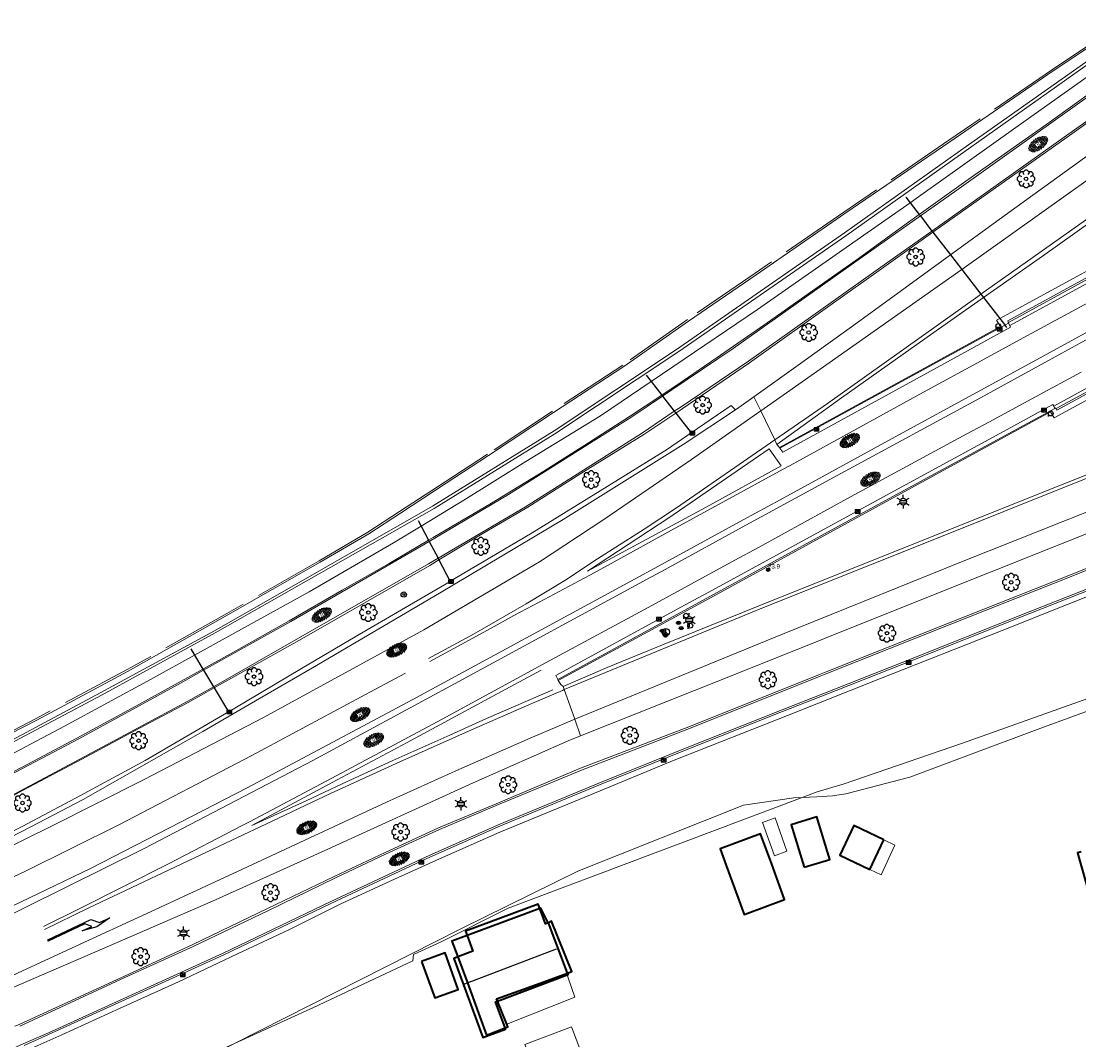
# Model space of a CAD drawing. Header units: metres. Extents: x 181682 to 183922, y 386244 to 387136.
# Tile 20 of 62: x 182448 to 182568, y 386488 to 386604. Entities that reach past the tile are written whole.
import ezdxf
from ezdxf.enums import TextEntityAlignment as Align

# ---------------------------------------------------------------- set-up
doc = ezdxf.new("R2010")
doc.units = ezdxf.units.M
doc.linetypes.add('IE-TERREINAFSCHEIDING', pattern=[10, 8, -2])
for name, color, linetype, lineweight in [('B-WE-GR-BOOM-S', 251, 'Continuous', 25), ('B-WE-GW-TALUD_TEEN-G', 251, 'Continuous', 18), ('B-WE-IE-TERREINAFSCHEIDING-G', 251, 'IE-TERREINAFSCHEIDING', 18), ('B-WE-IE-TERREINAFSCHEIDING_KUNSTMATIG_MUUR-GV', 251, 'IE-TERREINAFSCHEIDING-KUNSTMATIG-DICHT', 18), ('B-WE-KG-KADASTRAAL_NOK-G', 251, 'Continuous', 25), ('B-WE-KL-ET_LS_OV_LICHTMAST-S', 251, 'Continuous', 25), ('B-WE-KW-KUNSTWERK-GV', 251, 'Continuous', 25), ('B-WE-OG-BREUKLIJN-G', 251, 'Continuous', 18), ('B-WE-OG-TOPOGRAFIE_BEBOUWING-G', 251, 'Continuous', 35), ('B-WE-OG-TOPOGRAFIE_BEBOUWING-GV', 251, 'Continuous', 35), ('B-WE-OG-TOPOGRAFIE_BEBOUWING_LUIFEL-GV', 251, 'Continuous', 18), ('B-WE-OG-TOPOGRAFIE_WATER-GV', 251, 'Continuous', 18), ('B-WE-OG-TOPOGRAFIE_WEG_BERM-GV', 251, 'Continuous', 18), ('B-WE-OG-TOPOGRAFIE_WEG_RIJWEG-GV', 251, 'Continuous', 18), ('B-WE-OG-TOPOGRAFIE_WEG_RIJWEG-SV', 251, 'Continuous', 25), ('B-WE-OG-TOPOGRAFIE_WEG_RIJWIELPAD-GV', 251, 'Continuous', 18), ('B-WE-OG-TOPOGRAFIE_WEG_RIJWIELPAD-SV', 251, 'Continuous', 25), ('B-WE-RI-HWA_KOLK-S', 251, 'Continuous', 25), ('B-WE-RI-ITR_RETENTIE_BERGBEZINKBASIN-GV', 251, 'Continuous', 18), ('B-WE-VW-BEWEGWIJZERING_DRAAGCONSTRUCTIE-S', 251, 'Continuous', 25), ('B-WE-VW-MARKERING-G', 251, 'Continuous', 18), ('B-WE-VW-MARKERING_PIJL-S', 251, 'Continuous', 25), ('B-WE-VW-VERKEERSTEKEN_BORD-S', 251, 'Continuous', 25), ('B-WE-VW-VERKEERSTEKEN_DRAAGCONSTRUCTIE-S', 251, 'Continuous', 25), ('Label_puntobject', 7, 'Continuous', 25)]:
    doc.layers.add(name, color=color, linetype=linetype, lineweight=lineweight)
doc.layers.add('B-WE-IE-MEUBILAIR_WEGMEUBILAIR-S', color=251, linetype='Continuous')
doc.styles.add('NLCS-ISO', font='NLCS-ISO.ttf')
doc.styles.get("Standard").update_dxf_attribs({"font": 'arial.ttf'})
doc.linetypes.add('IE-TERREINAFSCHEIDING-KUNSTMATIG-DICHT', pattern='A,8,-1,[82,NLCS.SHX,S=0.75,R=90,X=0,Y=0],-1', length=10)

# ---------------------------------------------------------------- blocks, each defined once
blk = doc.blocks.new('SIE-WEG_WEGWIJZER-SO')
for q in [(-0.29, -0.29), (0, 0.41), (0.29, -0.29)]:
    blk.add_line((0, 0), q)
blk.add_circle((0, 0), 0.413)
blk = doc.blocks.new('SIE-WEG_VERKEERSBORD_ROND-SO')
for radius in [0.3, 0.3, 0.12]:
    blk.add_circle((0, 0), radius)
blk = doc.blocks.new('B-SIE-WEG_LICHTMAST-SO')
at = {"ltscale": 0.1}
for p, q in [((-0.33, 0.19), (-0.67, 0.39)), ((0, 0.39), (0, 0.77)), ((0.33, 0.19), (0.67, 0.39)), ((-0.33, -0.19), (-0.67, -0.39)), ((0, -0.39), (0, -0.77)), ((0.33, -0.19), (0.67, -0.39))]:
    blk.add_line(p, q, dxfattribs=at)
at = {"flags": 128}
for points in [[(-0.35, 0.15), (0.35, 0.15)], [(-0.35, -0.15), (0.35, -0.15)]]:
    blk.add_lwpolyline(points, dxfattribs=at)
at = {"ltscale": 0.1}
blk.add_circle((0, 0), 0.386, dxfattribs=at)
at = {"style": 'NLCS-ISO'}
blk.add_attdef('TYPE', text='', height=0.549, dxfattribs=at).set_placement((0, 0.77), align=Align.BOTTOM_CENTER)
blk = doc.blocks.new('SIE-WEG_VERKEERSBORD_PAAL-SO')
blk.add_line((-0.3, 0), (0.3, 0))
for radius in [0.2, 0.0745]:
    blk.add_circle((0, 0), radius)
blk = doc.blocks.new('SIE-WEG_PAAL_ALGEMEEN_TYPE_02-SO')
at = {"ltscale": 0.5}
h = blk.add_hatch(color=256, dxfattribs=at)
h.paths.add_polyline_path([(0, 0), (0.1875, 0, 0.41421356), (0, 0.1875)])
h.paths.add_polyline_path([(0, -0.1875), (0, 0), (-0.1875, 0, 0.41421356)])
for p, q in [((-0.1875, 0), (0.1875, 0)), ((0, -0.1875), (0, 0.1875))]:
    blk.add_line(p, q, dxfattribs=at)
blk.add_circle((0, 0), 0.1875, dxfattribs=at)
blk = doc.blocks.new('SVW-AFSLUITPAAL-SO')
at = {"linetype": 'Continuous'}
blk.add_lwpolyline([(-0.28, -0.02), (-0.28, -0.37)], dxfattribs=at)
blk.add_circle((0, -0.02), 0.28, dxfattribs=at)
blk = doc.blocks.new('B-SRI-KOLK_COMBINATIE-SO')
for p, q in [((-0.28125, 0), (0.28125, 0.375)), ((0.28125, 0), (-0.28125, 0.375))]:
    blk.add_line(p, q)
at = {"flags": 128}
blk.add_lwpolyline([(-0.28125, 0), (0.28125, 0), (0.28125, 0.375), (-0.28125, 0.375)], close=True, dxfattribs=at)
blk = doc.blocks.new('SGR-BOOM_01')
at = {"layer": 'B-WE-GR-BOOM-S'}
for points in [[(-0.5, 0.25, 0), (-0.75, 0.38, 0), (-1, 0.12, 0), (-1, -0.12, 0), (-0.75, -0.38, 0), (-0.5, -0.25, 0)], [(-0.33, 0.8, 0), (-0.62, 0.8, 0), (-0.8, 0.62, 0), (-0.8, 0.33, 0)], [(0.25, 0.5, 0), (0.38, 0.75, 0), (0.12, 1, 0), (-0.12, 1, 0), (-0.38, 0.75, 0), (-0.25, 0.5, 0)], [(0.8, 0.33, 0), (0.8, 0.62, 0), (0.62, 0.8, 0), (0.33, 0.8, 0)], [(0.5, -0.25, 0), (0.75, -0.38, 0), (1, -0.12, 0), (1, 0.12, 0), (0.75, 0.38, 0), (0.5, 0.25, 0)], [(-0.8, -0.33, 0), (-0.8, -0.62, 0), (-0.62, -0.8, 0), (-0.33, -0.8, 0)], [(-0.25, -0.5, 0), (-0.38, -0.75, 0), (-0.12, -1, 0), (0.12, -1, 0), (0.38, -0.75, 0), (0.25, -0.5, 0)], [(0.33, -0.8, 0), (0.62, -0.8, 0), (0.8, -0.62, 0), (0.8, -0.33, 0)]]:
    blk.add_polyline3d(points, dxfattribs=at)
blk.add_circle((0, 0), 0.2, dxfattribs=at)
blk.add_circle((0, 0), 0.2, dxfattribs=at)
blk = doc.blocks.new('B-SVW-MARKERING_PIJL_RA_7.5')
blk.add_polyline3d([(0, 0, 0), (0, 0.07, 0), (5.45, 0.07, 0), (6.2, -0.68, 0), (7.5, -0.68, 0), (5.7, -0.98, 0), (4, -0.68, 0), (5.2, -0.68, 0), (4.6, -0.08, 0), (0, -0.08, 0)], close=True)
blk = doc.blocks.new('SVH-GESLOTEN-SO')
at = {"linetype": 'Continuous', "lineweight": 0}
for p, q in [((-1.68, -0.04), (-0.19, 0.87)), ((-1.66, 0.12), (0.02, -0.91)), ((-1.63, -0.24), (0.18, 0.87)), ((-1.62, 0.22), (-0.67, 0.81)), ((-1.58, 0.3), (0.36, -0.89)), ((-1.52, -0.4), (-0.45, 0.26)), ((-1.45, 0.44), (-0.45, -0.17)), ((-1.37, -0.53), (-0.45, 0.03)), ((-1.28, 0.57), (-0.45, 0.06)), ((-1.08, 0.67), (-0.45, 0.29)), ((-0.84, 0.76), (-0.1, 0.3)), ((-0.58, 0.82), (0.27, 0.3)), ((-0.44, -0.88), (1.54, 0.34)), ((-0.37, 0.3), (0.5, 0.84)), ((-0.28, 0.87), (1.6, -0.28)), ((-0.12, -0.9), (1.64, 0.17)), ((0, 0.3), (0.77, 0.78)), ((0.08, 0.88), (1.67, -0.1)), ((0.37, 0.3), (1.01, 0.69)), ((0.37, 0.08), (1.22, 0.6)), ((0.37, -0.15), (1.4, 0.48)), ((0.37, 0.24), (1.48, -0.43)), ((0.37, 0.02), (1.32, -0.57)), ((0.52, 0.83), (1.65, 0.14)), ((-1.67, -0.1), (-0.39, -0.88)), ((-1.45, -0.46), (-1.04, -0.72)), ((-1.18, -0.65), (-0.45, -0.2)), ((-0.97, -0.74), (-0.24, -0.3)), ((-0.72, -0.82), (0.13, -0.3)), ((-0.23, -0.3), (0.65, -0.84)), ((0.14, -0.3), (0.91, -0.77)), ((0.27, -0.9), (1.68, -0.04)), ((0.37, -0.21), (1.13, -0.68)), ((0.8, -0.8), (1.57, -0.33))]:
    blk.add_line(p, q, dxfattribs=at)
at = {"linetype": 'Continuous', "lineweight": 0, "style": 'NLCS-ISO'}
blk.add_text('R', height=0.54, dxfattribs=at).set_placement((0, 0), align=Align.MIDDLE_CENTER)

msp = doc.modelspace()

# ---------------------------------------------------------------- linework, layer by layer
at = {"layer": 'B-WE-GW-TALUD_TEEN-G'}
msp.add_polyline3d([(182324.887, 386428.973, 24.87), (182335.392, 386432.39, 24.659), (182354.703, 386438.556, 24.599), (182374.479, 386445.202, 24.523), (182379.258, 386446.773, 24.546), (182383.492, 386448.164, 24.567), (182385.898, 386449.701, 24.585), (182386.19, 386449.887, 24.587), (182387.401, 386450.363, 24.587), (182388.753, 386450.895, 24.588), (182428.69, 386467.486, 24.59), (182457.24, 386480.667, 24.504), (182463.66, 386483.595, 24.625), (182471.918, 386487.361, 24.781), (182480.955, 386491.483, 24.951), (182492.313, 386496.807, 25.154), (182492.361, 386497.532, 25.152), (182495.544, 386498.964, 25.12), (182503.164, 386502.826, 25.107), (182536.746, 386515.458, 24.931), (182538.485, 386516.112, 24.922), (182541.445, 386517.001, 24.791), (182555.06, 386521.678, 24.841), (182583.15, 386531.672, 25.419)], dxfattribs=at)
at = {"layer": 'B-WE-IE-TERREINAFSCHEIDING-G'}
msp.add_polyline3d([(182570.054, 386601.775, 24.628), (182565.33, 386598.61, 24.731), (182553.518, 386590.527, 24.824), (182541.503, 386582.312, 24.989), (182531.376, 386575.33, 25.049), (182523.675, 386570.042, 25.055), (182516.279, 386564.855, 25.016), (182508.24, 386559.602, 24.935), (182500.822, 386554.695, 24.788), (182495.983, 386551.519, 24.629), (182490.791, 386548.116, 24.395), (182487.175, 386545.762, 24.197), (182481.608, 386542.506, 24.011), (182471.066, 386536.495, 23.999), (182459.687, 386530.079, 24.02), (182449.269, 386524.491, 24.122), (182437.133, 386518.259, 24.158), (182427.013, 386513.243, 24.158), (182416.034, 386508.03, 24.062), (182405.642, 386503.327, 24.077), (182395.461, 386498.982, 24.086), (182384.976, 386494.662, 24.158), (182372.457, 386489.636, 24.233)], dxfattribs=at)
at = {"layer": 'B-WE-IE-TERREINAFSCHEIDING_KUNSTMATIG_MUUR-GV'}
for p, q in [((182560.478, 386569.366, 24.921), (182560.307, 386569.625, 24.929)), ((182565.615, 386559.892, 24.932), (182565.485, 386560.162, 24.903))]:
    msp.add_line(p, q, dxfattribs=at)
for points in [[(182689.528, 386640.454, 25.245), (182689.433, 386640.401, 25.183), (182689.295, 386640.325, 25.093), (182672.439, 386631.069, 25.039), (182653.061, 386620.581, 25.033), (182635.527, 386610.985, 25.108), (182619.427, 386602.169, 25.063), (182617.451, 386601.096, 25.066), (182599.427, 386591.306, 25.093), (182581.813, 386581.659, 25.042), (182569.419, 386574.92, 25.036), (182560.243, 386569.907, 24.995), (182560.307, 386569.625, 24.929)], [(182565.615, 386559.892, 24.932), (182565.689, 386559.968, 24.893), (182565.859, 386559.701, 25.013), (182576.539, 386565.508, 24.98), (182598.563, 386577.489, 24.95), (182615.423, 386586.709, 24.95), (182634.616, 386597.183, 24.953), (182651.903, 386606.584, 24.938), (182669.856, 386616.389, 24.962), (182686.437, 386625.496, 24.893), (182696.73, 386631.182, 25.186), (182696.937, 386631.289, 25.299)], [(182615.512, 386599.407, 23.959), (182614.895, 386599.071, 23.974), (182593.498, 386587.395, 24.407), (182574.785, 386577.159, 24.737), (182560.478, 386569.366, 24.921)], [(182565.485, 386560.162, 24.903), (182579.721, 386567.944, 24.734), (182599.169, 386578.563, 24.419), (182620.127, 386589.982, 23.98), (182620.537, 386590.206, 23.969)]]:
    msp.add_polyline3d(points, dxfattribs=at)
at = {"layer": 'B-WE-KG-KADASTRAAL_NOK-G'}
msp.add_polyline3d([(182498.232, 386494.185, 30.212), (182498.526, 386494.297, 30.216), (182508.72, 386498.178, 30.362)], dxfattribs=at)
at = {"layer": 'B-WE-KW-KUNSTWERK-GV'}
for points in [[(182548.59, 386584.03, 24.006), (182549.086, 386583.389, 24.039), (182550.124, 386582.049, 24.108), (182550.256, 386581.878, 24.117), (182551.584, 386580.163, 24.205), (182551.698, 386580.016, 24.212), (182553.697, 386577.435, 24.345), (182554.987, 386575.768, 24.43), (182557.179, 386572.938, 24.576), (182557.469, 386572.563, 24.595), (182559.326, 386570.165, 24.718), (182559.853, 386569.485, 24.753), (182559.912, 386569.409, 24.757), (182560.104, 386569.16, 24.77)], [(182518.956, 386563.705, 23.668), (182519.525, 386562.97, 23.8), (182520.728, 386561.416, 24.08), (182520.812, 386561.307, 24.1), (182522.157, 386559.569, 24.412), (182522.322, 386559.356, 24.451), (182524.068, 386557.1, 24.857), (182524.225, 386556.897, 24.893)], [(182492.903, 386547.119, 23.765), (182493.249, 386546.458, 23.861), (182494.094, 386544.845, 24.094), (182494.161, 386544.717, 24.113), (182495.174, 386542.783, 24.393), (182495.274, 386542.592, 24.42), (182496.552, 386540.15, 24.774), (182496.665, 386539.935, 24.805)], [(182466.947, 386532.431, 23.699), (182467.371, 386531.719, 23.829), (182468.327, 386530.113, 24.122), (182468.398, 386529.996, 24.144), (182469.518, 386528.115, 24.487), (182469.598, 386527.98, 24.512), (182471.225, 386525.248, 25.011), (182471.347, 386525.044, 25.048)]]:
    msp.add_polyline3d(points, dxfattribs=at)
at = {"layer": 'B-WE-OG-BREUKLIJN-G'}
for points in [[(182569.515, 386574.744, 25.036), (182560.339, 386569.731, 24.995)], [(182565.763, 386559.877, 25.013), (182576.443, 386565.684, 24.98)]]:
    msp.add_polyline3d(points, dxfattribs=at)
at = {"layer": 'B-WE-OG-TOPOGRAFIE_BEBOUWING-G'}
for points in [[(182568.604, 386509.274, 28.494), (182568.215, 386509.159, 28.498), (182570.515, 386500.906, 28.531)], [(182497.451, 386497.258, 27.584), (182496.991, 386497.086, 27.588), (182500.277, 386488.068, 27.426), (182502.886, 386489.008, 27.447), (182502.838, 386489.139, 27.449), (182501.75, 386492.133, 27.486), (182501.963, 386492.213, 27.487), (182509.92, 386495.206, 27.539), (182510.018, 386495.243, 27.54), (182509.961, 386495.394, 27.541), (182507.789, 386501.149, 27.564), (182507.779, 386501.177, 27.564), (182507.751, 386501.164, 27.563), (182507.453, 386501.028, 27.555), (182506.786, 386502.775, 27.077), (182506.591, 386503.285, 26.937), (182498.307, 386500.202, 26.943), (182498.491, 386499.699, 27.079), (182499.151, 386497.895, 27.567), (182497.451, 386497.258, 27.584)]]:
    msp.add_polyline3d(points, dxfattribs=at)
at = {"layer": 'B-WE-OG-TOPOGRAFIE_BEBOUWING-GV'}
for p, q in [((182544.49, 386507.253), (182546.087, 386510.627)), ((182501.865, 386492.457), (182506.421, 386494.11))]:
    msp.add_line(p, q, dxfattribs=at)
for points in [[(182536.978, 386507.492, 0), (182539.906, 386508.381, 0), (182538.431, 386513.241, 0), (182535.503, 386512.352, 0), (182536.978, 386507.492, 0)], [(182530.238, 386502.155, 0), (182534.76, 386503.808, 0), (182533.286, 386507.84, 0), (182532.019, 386511.305, 0), (182527.393, 386509.614, 0), (182528.096, 386507.69, 0), (182530.133, 386502.117, 0), (182530.238, 386502.155, 0)], [(182546.087, 386510.627, 0), (182542.652, 386512.252, 0), (182541.056, 386508.878, 0), (182544.49, 386507.253, 0)], [(182506.421, 386494.11, 0), (182509.961, 386495.394, 0), (182510.462, 386495.576, 0), (182508.125, 386501.333, 0), (182507.789, 386501.149, 0), (182507.765, 386501.136, 0), (182507.751, 386501.164, 0), (182506.903, 386502.818, 0), (182506.786, 386502.775, 0), (182498.491, 386499.699, 0), (182496.747, 386499.053, 0), (182497.451, 386497.258, 0), (182497.452, 386497.257, 0), (182498.526, 386494.297, 0), (182500.694, 386488.324, 0), (182502.838, 386489.139, 0), (182503.149, 386489.257, 0), (182503.025, 386489.566, 0), (182501.963, 386492.213, 0), (182501.865, 386492.457, 0)], [(182493.303, 386496.748, 0), (182494.798, 386492.577, 0), (182497.483, 386493.54, 0), (182495.988, 386497.711, 0), (182493.303, 386496.748, 0)]]:
    msp.add_polyline3d(points, dxfattribs=at)
at = {"layer": 'B-WE-OG-TOPOGRAFIE_BEBOUWING_LUIFEL-GV'}
for points in [[(182533.585, 386508.805, 0), (182535.018, 386509.317, 0), (182533.658, 386513.123, 0), (182532.225, 386512.611, 0), (182533.585, 386508.805, 0)], [(182544.49, 386507.253, 0), (182545.765, 386506.65, 0), (182547.361, 386510.025, 0), (182546.087, 386510.627, 0)], [(182501.865, 386492.457, 0), (182501.963, 386492.213, 0), (182502.894, 386489.891, 0), (182503.025, 386489.566, 0), (182510.789, 386492.647, 0), (182510.044, 386494.863, 0), (182509.92, 386495.206, 0), (182509.864, 386495.359, 0), (182506.421, 386494.11, 0)]]:
    msp.add_polyline3d(points, dxfattribs=at)
at = {"layer": 'B-WE-OG-TOPOGRAFIE_WATER-GV'}
for points in [[(182575.458, 386603.906, 24.07), (182555.744, 386590.01, 24.023), (182541.607, 386579.946, 24.025), (182522.425, 386566.62, 23.939), (182508.443, 386557.358, 23.892), (182494.523, 386548.72, 23.694), (182469.647, 386534.496, 23.733), (182456.673, 386527.444, 23.768), (182441.684, 386519.477, 23.696), (182430.294, 386513.675, 23.639), (182414.797, 386506.29, 23.682), (182401.401, 386500.343, 23.662), (182387.313, 386494.51, 23.698), (182372.033, 386488.305, 23.688), (182350.588, 386480.055, 23.638), (182303.764, 386464.301, 23.597), (182293.729, 386461.132, 23.618), (182277.315, 386455.359, 23.672)], [(182277.462, 386455.093, 23.659), (182293.752, 386460.836, 23.669), (182303.86, 386464.045, 23.634), (182350.616, 386479.734, 23.693), (182372.169, 386488.049, 23.673), (182387.406, 386494.166, 23.711), (182401.5, 386500.051, 23.633), (182414.861, 386505.995, 23.693), (182430.458, 386513.411, 23.667), (182441.763, 386519.219, 23.72), (182456.803, 386527.194, 23.761), (182469.729, 386534.271, 23.767), (182494.728, 386548.469, 23.727), (182508.529, 386557.015, 23.875), (182522.688, 386566.388, 23.978), (182541.748, 386579.623, 24.059), (182556.038, 386589.754, 24.035), (182575.583, 386603.594, 24.077)], [(182372.53, 386489.45, 24.233), (182385.053, 386494.477, 24.158), (182395.537, 386498.797, 24.086), (182405.724, 386503.145, 24.077), (182416.116, 386507.847, 24.062), (182427.102, 386513.064, 24.158), (182437.222, 386518.079, 24.158), (182449.363, 386524.314, 24.122), (182459.782, 386529.903, 24.02), (182471.165, 386536.322, 23.999), (182481.707, 386542.332, 24.011), (182487.284, 386545.594, 24.197), (182490.901, 386547.949, 24.395), (182496.093, 386551.351, 24.629), (182500.932, 386554.528, 24.788), (182508.349, 386559.435, 24.935), (182516.389, 386564.688, 25.016), (182523.788, 386569.877, 25.055), (182531.489, 386575.165, 25.049), (182541.616, 386582.147, 24.989), (182553.631, 386590.362, 24.824), (182565.441, 386598.444, 24.731), (182570.166, 386601.609, 24.628)], [(182571.131, 386599.07, 24.662), (182561.145, 386591.981, 24.638), (182549.772, 386583.867, 24.614), (182549.086, 386583.389, 24.613), (182541.768, 386578.286, 24.605), (182531.646, 386571.21, 24.578), (182522.102, 386564.721, 24.593), (182519.525, 386562.97, 24.59), (182513.738, 386559.039, 24.584), (182505.189, 386553.856, 24.599), (182498.118, 386549.408, 24.644), (182493.249, 386546.458, 24.589), (182490.1, 386544.549, 24.554), (182480.452, 386538.947, 24.533), (182471.966, 386534.262, 24.515), (182467.371, 386531.719, 24.504), (182462.333, 386528.93, 24.491), (182452.532, 386523.63, 24.533), (182441.148, 386517.61, 24.539)]]:
    msp.add_polyline3d(points, dxfattribs=at)
at = {"layer": 'B-WE-OG-TOPOGRAFIE_WEG_BERM-GV'}
msp.add_line((182559.404, 386569.239, 24.973), (182534.176, 386555.419, 25.174), dxfattribs=at)
for points in [[(182696.893, 386630.504, 24.936), (182684.113, 386623.526, 25.031), (182669.231, 386615.367, 25.011), (182657.842, 386609.16, 25.033), (182641.014, 386600.106, 24.805), (182631.587, 386594.82, 25.027), (182621.063, 386589.097, 25.039), (182605.317, 386580.494, 25.033), (182587.419, 386570.721, 25.032), (182565.548, 386558.807, 24.965), (182565.128, 386559.525, 24.973)], [(182559.404, 386569.239, 24.973), (182558.964, 386569.968, 25.013), (182559.326, 386570.165, 25.006), (182561.443, 386571.321, 24.967), (182576.229, 386579.378, 25.036), (182591.995, 386587.98, 25.051), (182599.872, 386592.274, 25.048), (182616.044, 386601.102, 25.037), (182617.077, 386601.664, 25.039)], [(182508.901, 386528.818, 25.422), (182527.11, 386538.726, 25.289), (182546.384, 386549.283, 25.189), (182565.128, 386559.525, 24.973)], [(182324.566, 386428.83, 24.489), (182343.769, 386434.016, 24.578), (182375.676, 386445.193, 24.575), (182379.258, 386446.773, 24.565), (182385.898, 386449.701, 24.548), (182387.401, 386450.363, 24.544), (182418.251, 386463.967, 24.461), (182443.733, 386474.941, 24.449), (182463.66, 386483.595, 24.428), (182469.451, 386486.11, 24.422), (182471.918, 386487.361, 24.434), (182497.782, 386500.481, 24.56), (182511.151, 386507.035, 24.566), (182530.066, 386514.599, 24.599), (182535.814, 386515.412, 24.608), (182536.746, 386515.458, 24.592), (182538.448, 386515.542, 24.563), (182540.23, 386515.659, 24.578), (182541.733, 386515.886, 24.587), (182549.042, 386517.768, 24.587), (182563.297, 386523.125, 25.004), (182576.683, 386528.014, 25.106)]]:
    msp.add_polyline3d(points, dxfattribs=at)
at = {"layer": 'B-WE-OG-TOPOGRAFIE_WEG_RIJWEG-GV'}
for p, q in [((182554.109, 386565.625, 24.984), (182534.543, 386554.901, 25.161)), ((182534.176, 386555.419, 25.174), (182533.874, 386555.792, 25.262)), ((182534.212, 386555.346, 25.16), (182534.176, 386555.419, 25.174)), ((182534.543, 386554.901, 25.161), (182534.212, 386555.346, 25.16)), ((182508.625, 386529.385, 25.391), (182508.861, 386528.951, 25.405)), ((182508.901, 386528.818, 25.422), (182508.861, 386528.951, 25.405))]:
    msp.add_line(p, q, dxfattribs=at)
for points in [[(182606.681, 386615.577, 25.428), (182594.903, 386607.14, 25.259), (182578.755, 386595.555, 25.128), (182559.239, 386581.462, 25.069), (182553.697, 386577.435, 25.076), (182543.341, 386569.909, 25.09), (182536.048, 386564.634, 25.086), (182531.245, 386561.231, 25.1)], [(182533.874, 386555.792, 25.262), (182541.269, 386561.126, 25.283), (182551.681, 386568.499, 25.248), (182557.469, 386572.563, 25.251), (182564.224, 386577.307, 25.254), (182579.228, 386587.988, 25.29), (182595.742, 386599.859, 25.411), (182609.782, 386610.007, 25.56)], [(182628.45, 386575.861, 25.802), (182625.226, 386574.634, 25.783), (182608.385, 386567.896, 25.603), (182600.556, 386564.855, 25.603), (182583.176, 386557.887, 25.58), (182566.95, 386551.384, 25.576), (182548.178, 386543.91, 25.56), (182531.718, 386537.306, 25.533), (182521.014, 386532.974, 25.579), (182514.507, 386530.295, 25.595), (182509.451, 386528.15, 25.588)], [(182511.454, 386522.49, 25.401), (182527.805, 386529.011, 25.376), (182550.816, 386538.217, 25.402), (182580.783, 386550.191, 25.482), (182607.859, 386561.02, 25.515), (182612.863, 386563.009, 25.54), (182623.579, 386567.269, 25.593), (182631.39, 386570.224, 25.588)], [(182560.307, 386569.625, 24.929), (182559.912, 386569.409, 24.933), (182534.212, 386555.346, 25.16)], [(182554.109, 386565.625, 24.984), (182560.566, 386569.18, 24.925), (182560.478, 386569.366, 24.921)], [(182531.245, 386561.231, 25.1), (182529.245, 386559.814, 25.106), (182529.141, 386559.745, 25.106)], [(182533.874, 386555.792, 25.262), (182533.625, 386556.296, 25.281), (182532.047, 386559.626, 25.188), (182531.245, 386561.231, 25.1)], [(182529.141, 386559.745, 25.106), (182528.853, 386560.034, 25.082), (182528.659, 386560.229, 25.066), (182524.068, 386557.1, 25.066), (182521.364, 386555.256, 25.066), (182514.989, 386551.289, 25.048), (182505.918, 386545.693, 25.083), (182497.084, 386540.465, 25.066), (182496.552, 386540.15, 25.064), (182491.475, 386537.147, 25.048), (182485.723, 386533.803, 25.083), (182479.564, 386530.198, 25.066), (182471.954, 386525.675, 25.075), (182471.225, 386525.248, 25.079), (182461.723, 386519.685, 25.127), (182454.339, 386515.679, 25.083), (182447.686, 386512.141, 25.075), (182444.492, 386510.558, 25.071), (182439.847, 386508.255, 25.066), (182438.327, 386507.539, 25.057)], [(182529.141, 386559.745, 25.106), (182523.151, 386555.765, 25.115), (182509.455, 386547.206, 25.099), (182495.357, 386538.817, 25.039), (182480.82, 386530.284, 25.046), (182473.61, 386526.077, 25.061), (182468.307, 386522.983, 25.072), (182454.648, 386515.238, 25.071), (182448.687, 386512.1, 25.092), (182441.325, 386508.336, 25.063), (182438.556, 386507.045, 25.062)], [(182508.861, 386528.951, 25.405), (182527.056, 386538.865, 25.238), (182546.29, 386549.366, 25.145), (182565.615, 386559.892, 24.932)], [(182565.485, 386560.162, 24.903), (182565.403, 386560.348, 24.903), (182558.917, 386556.815, 24.984)], [(182558.917, 386556.815, 24.984), (182545.985, 386549.771, 25.147), (182532.629, 386542.486, 25.208)], [(182508.625, 386529.385, 25.391), (182522.919, 386537.188, 25.269), (182526.954, 386539.39, 25.234), (182532.629, 386542.486, 25.208)], [(182509.451, 386528.15, 25.588), (182509.19, 386528.357, 25.567), (182508.901, 386528.818, 25.422)], [(182511.454, 386522.49, 25.401), (182510.78, 386524.395, 25.464), (182509.581, 386527.783, 25.576), (182509.451, 386528.15, 25.588)], [(182445.076, 386493.102, 25.692), (182455.985, 386497.781, 25.633), (182469.417, 386503.631, 25.457), (182482.184, 386509.373, 25.413), (182499.168, 386517.139, 25.409), (182510.047, 386521.929, 25.403), (182511.454, 386522.49, 25.401)]]:
    msp.add_polyline3d(points, dxfattribs=at)
at = {"layer": 'B-WE-OG-TOPOGRAFIE_WEG_RIJWIELPAD-GV'}
for points in [[(182604.061, 386620.375, 25.228), (182591.184, 386611.171, 25.03), (182582.041, 386604.717, 24.991), (182572.979, 386598.313, 24.946), (182564.699, 386592.378, 24.865), (182555.728, 386586.06, 24.874), (182550.124, 386582.049, 24.764), (182547.954, 386580.495, 24.722), (182543.186, 386577.03, 24.776), (182537.276, 386572.873, 24.758), (182532.506, 386569.494, 24.749), (182526.941, 386565.63, 24.713), (182522.434, 386562.549, 24.731), (182521.814, 386562.137, 24.728)], [(182523.068, 386559.854, 24.82), (182530.744, 386565.124, 24.873), (182540.442, 386572.043, 24.884), (182545.547, 386575.645, 24.842), (182551.698, 386580.016, 24.866), (182556.359, 386583.327, 24.884), (182567.032, 386590.886, 24.878), (182577.693, 386598.478, 24.986), (182581.941, 386601.489, 24.998), (182593.117, 386609.392, 25.088), (182605.301, 386618.074, 25.241)], [(182633.151, 386567.108, 25.408), (182628.963, 386565.521, 25.387), (182625.992, 386564.313, 25.398), (182613.131, 386559.184, 25.299), (182595.252, 386552.048, 25.332), (182567.398, 386540.88, 25.233), (182553.476, 386535.371, 25.109), (182539.496, 386529.801, 25.101)], [(182540.649, 386527.694, 24.966), (182548.241, 386530.682, 24.959), (182562.774, 386536.471, 24.971), (182577.399, 386542.26, 24.932), (182596.881, 386550.121, 25.233), (182616.016, 386557.702, 25.362), (182623.01, 386560.465, 25.362), (182632.136, 386564.1, 25.362), (182634.327, 386564.956, 25.379)], [(182521.814, 386562.137, 24.728), (182520.728, 386561.416, 24.723), (182517.033, 386558.963, 24.707), (182512.366, 386555.954, 24.722), (182507.252, 386552.734, 24.716), (182501.273, 386549.092, 24.719), (182494.617, 386545.155, 24.725), (182494.094, 386544.845, 24.724), (182489.582, 386542.177, 24.716), (182484.212, 386539.128, 24.734), (182478.154, 386535.625, 24.725), (182471.816, 386532.074, 24.707), (182468.327, 386530.113, 24.717), (182466.617, 386529.152, 24.722), (182460.235, 386525.673, 24.713), (182453.904, 386522.253, 24.695), (182447.663, 386518.939, 24.716), (182441.829, 386515.902, 24.722), (182441.607, 386515.786, 24.722), (182435.796, 386512.788, 24.686)], [(182436.853, 386510.527, 24.754), (182441.794, 386513.001, 24.789), (182442.956, 386513.64, 24.782), (182447.724, 386516.261, 24.752), (182454.488, 386519.825, 24.761), (182461.651, 386523.679, 24.767), (182466.637, 386526.323, 24.808), (182469.598, 386527.98, 24.809), (182479.623, 386533.591, 24.814), (182494.236, 386541.964, 24.84), (182495.274, 386542.592, 24.837), (182499.846, 386545.358, 24.824), (182505.432, 386548.632, 24.824), (182511.49, 386552.465, 24.755), (182518.683, 386556.929, 24.866), (182522.322, 386559.356, 24.828), (182523.068, 386559.854, 24.82)], [(182373.003, 386454.937, 25.301), (182383.464, 386458.924, 25.295), (182395.331, 386463.735, 25.28), (182409.09, 386469.486, 25.277), (182420.928, 386474.522, 25.283), (182435.467, 386480.959, 25.274), (182447.07, 386486.074, 25.241), (182452.214, 386488.347, 25.205), (182458.889, 386491.41, 25.172), (182465.54, 386494.409, 25.154), (182472.269, 386497.596, 25.121), (182478.15, 386500.366, 25.112), (182484.085, 386503.326, 25.109), (182490.201, 386506.144, 25.088), (182495.344, 386508.455, 25.058), (182502.216, 386511.493, 25.037), (182512.596, 386515.776, 25.031), (182522.132, 386519.716, 25.004), (182535.076, 386524.824, 25.007), (182545.692, 386529.043, 24.998), (182559.617, 386534.544, 25.016), (182574.311, 386540.409, 25.022)], [(182539.496, 386529.801, 25.101), (182538.746, 386529.502, 25.1), (182523.806, 386523.548, 25.097), (182511.462, 386518.804, 25.111), (182501.794, 386514.726, 25.099), (182495.234, 386511.982, 25.179), (182489.136, 386509.177, 25.208), (182483.33, 386506.435, 25.174), (182475.703, 386502.777, 25.21), (182467.163, 386498.689, 25.2), (182459.356, 386495.046, 25.268), (182447.332, 386489.544, 25.277), (182446.855, 386489.329, 25.279)], [(182540.649, 386527.694, 24.966), (182534.53, 386525.286, 24.971), (182523.694, 386520.978, 24.956), (182513.614, 386516.9, 24.986), (182502.297, 386512.216, 24.998), (182493.902, 386508.489, 25.034), (182482.94, 386503.361, 25.064), (182470.709, 386497.491, 25.1), (182451.119, 386488.571, 25.169), (182447.889, 386487.134, 25.172)]]:
    msp.add_polyline3d(points, dxfattribs=at)
at = {"layer": 'B-WE-RI-ITR_RETENTIE_BERGBEZINKBASIN-GV'}
msp.add_polyline3d([(182510.408, 386489.274, 0), (182505.085, 386487.26, 0), (182509.343, 386476.002, 0), (182514.666, 386478.015, 0), (182510.408, 386489.274, 0)], dxfattribs=at)
at = {"layer": 'B-WE-VW-MARKERING-G'}
for p, q in [((182473.634, 386512.693), (182483.042, 386517.66, 25.55)), ((182472.863, 386512.286, 25.592), (182473.634, 386512.693)), ((182464.404, 386507.885, 25.625), (182472.863, 386512.286, 25.592))]:
    msp.add_line(p, q, dxfattribs=at)
for points in [[(182669.251, 386668.18, 26.918), (182667.08, 386665.277, 26.918), (182655.15, 386652.181, 26.486), (182650.196, 386646.853, 26.372), (182645.636, 386642.348, 26.213), (182640.077, 386637.529, 26.105), (182630.187, 386629.78, 25.847), (182614.954, 386618.64, 25.575), (182607.825, 386613.522, 25.477), (182595.626, 386604.764, 25.308), (182572.742, 386588.392, 25.181), (182554.987, 386575.768, 25.121), (182554.896, 386575.703, 25.121), (182536.741, 386562.92, 25.183), (182532.047, 386559.626, 25.188), (182531.56, 386559.284, 25.189)], [(182533.625, 386556.296, 25.281), (182539.649, 386560.464, 25.27), (182556.808, 386572.675, 25.228), (182557.179, 386572.938, 25.229), (182575.749, 386586.095, 25.281), (182597.368, 386601.566, 25.394), (182609.564, 386610.3, 25.564), (182609.603, 386610.328, 25.565), (182617.702, 386616.128, 25.678), (182632.637, 386627.034, 25.964), (182642.723, 386634.929, 26.173), (182652.472, 386644.025, 26.416), (182658.125, 386650.101, 26.581), (182669.803, 386662.886, 26.909), (182669.959, 386663.071, 26.908), (182669.934, 386663.062, 26.91), (182672.037, 386665.363, 26.962)], [(182441.906, 386515.747, 24.791), (182454.157, 386522.156, 24.801), (182465.512, 386528.383, 24.82), (182468.398, 386529.996, 24.818), (182478.377, 386535.573, 24.811), (182492.799, 386543.917, 24.859), (182494.161, 386544.717, 24.855), (182503.239, 386550.054, 24.832), (182517.313, 386558.945, 24.841), (182520.812, 386561.307, 24.843), (182521.876, 386562.025, 24.843), (182528.867, 386566.744, 24.847), (182542.364, 386576.284, 24.894), (182550.256, 386581.878, 24.888), (182554.407, 386584.82, 24.885), (182566.482, 386593.416, 24.884), (182578.879, 386602.211, 24.973)], [(182442.88, 386513.792, 24.851), (182455.254, 386520.364, 24.851), (182466.591, 386526.449, 24.866), (182469.518, 386528.115, 24.866), (182479.515, 386533.804, 24.868), (182494.088, 386542.144, 24.876), (182495.174, 386542.783, 24.875), (182505.152, 386548.657, 24.868), (182518.533, 386557.112, 24.909), (182522.157, 386559.569, 24.913), (182522.935, 386560.096, 24.914), (182530.636, 386565.315, 24.923), (182540.323, 386572.199, 24.915), (182545.459, 386575.833, 24.864), (182551.584, 386580.163, 24.881), (182556.29, 386583.49, 24.894), (182566.934, 386591.071, 24.899), (182581.772, 386601.523, 25.018)], [(182550.635, 386561.741, 25.151), (182554.937, 386564.108, 25.065), (182555.948, 386564.664, 25.045), (182561.178, 386567.501, 24.96), (182571.701, 386573.224, 24.825), (182581.969, 386578.828, 24.675), (182592.5, 386584.569, 24.496), (182603.044, 386590.341, 24.292), (182615.87, 386597.329, 24.015)], [(182509.383, 386527.701, 25.608), (182509.581, 386527.783, 25.608), (182532.166, 386537.088, 25.556), (182550.772, 386544.497, 25.554), (182578.017, 386555.456, 25.597), (182598.708, 386563.757, 25.595), (182617.773, 386571.319, 25.689), (182628.559, 386575.517, 25.746), (182629.09, 386575.723, 25.749), (182639.246, 386579.441, 25.887), (182648.419, 386581.962, 25.923), (182657.769, 386583.704, 25.995), (182668.273, 386584.767, 26.129), (182676.612, 386585.249, 26.194), (182684.798, 386586.019, 26.308), (182695.13, 386588.063, 26.395), (182700.078, 386589.441, 26.518), (182705.144, 386591.063, 26.534)], [(182511.639, 386524.763, 25.486), (182534.315, 386534.028, 25.451), (182555.157, 386542.474, 25.539), (182575.931, 386550.708, 25.508), (182578.648, 386551.793, 25.515), (182607.308, 386563.211, 25.54), (182619.09, 386567.895, 25.581), (182630.307, 386572.313, 25.655), (182632.746, 386573.273, 25.671), (182640.429, 386576.032, 25.732), (182649.395, 386578.473, 25.803), (182658.294, 386580.174, 25.945), (182668.528, 386581.136, 26.015), (182677.142, 386581.658, 26.09), (182685.295, 386582.442, 26.224), (182690.802, 386583.438, 26.331), (182696.072, 386584.57, 26.308), (182699.583, 386585.556, 26.397), (182706.354, 386587.657, 26.482)], [(182277.791, 386440.327, 25.271), (182296.172, 386445.638, 25.27), (182315.431, 386451.523, 25.276), (182333.649, 386457.397, 25.293), (182349.068, 386462.741, 25.284), (182350.701, 386463.307, 25.283), (182367.711, 386469.592, 25.31), (182385.571, 386476.479, 25.335), (182402.255, 386483.262, 25.344), (182420.83, 386491.211, 25.363), (182438.25, 386499.064, 25.404), (182441.525, 386500.636, 25.401), (182455.492, 386507.339, 25.388), (182473.461, 386516.613, 25.355), (182492.231, 386526.633, 25.341), (182513.686, 386538.256, 25.309), (182520.353, 386541.892, 25.295), (182530.011, 386547.159, 25.274), (182534.229, 386549.459, 25.265), (182548.22, 386557.102, 25.19), (182556.339, 386561.541, 25.08), (182562.254, 386564.775, 24.999), (182585.238, 386577.322, 24.69)], [(182280.463, 386440.319, 25.313), (182300.789, 386446.259, 25.349), (182322.394, 386452.926, 25.343), (182341.248, 386459.2, 25.367), (182349.298, 386462.094, 25.36), (182360.572, 386466.148, 25.349), (182385.907, 386475.845, 25.398), (182413.211, 386487.09, 25.42), (182431.396, 386495.113, 25.44), (182441.855, 386499.934, 25.443), (182443.444, 386500.666, 25.443), (182461.681, 386509.665, 25.422), (182480.882, 386519.701, 25.412), (182497.072, 386528.461, 25.364), (182519.493, 386540.635, 25.325), (182520.685, 386541.285, 25.32), (182530.342, 386546.551, 25.278), (182541.682, 386552.735, 25.228), (182556.693, 386560.892, 25.074), (182562.968, 386564.302, 25.01), (182577.632, 386572.376, 24.813)], [(182568.628, 386564.055, 24.906), (182563.42, 386561.217, 24.977), (182558.082, 386558.345, 25.109), (182555.546, 386556.98, 25.171)], [(182534.588, 386552.956, 25.227), (182535.384, 386553.392, 25.223), (182550.635, 386561.741, 25.151)], [(182531.56, 386559.284, 25.189), (182524.12, 386554.052, 25.184), (182514.112, 386547.214, 25.151), (182506.749, 386542.38, 25.13), (182493.568, 386534.632, 25.173), (182475.235, 386524.616, 25.184), (182461.608, 386517.509, 25.205), (182450.861, 386512.115, 25.173), (182442.822, 386508.17, 25.141), (182438.887, 386506.33, 25.141), (182429.114, 386501.761, 25.141), (182406.785, 386492.045, 25.108), (182384.3, 386482.753, 25.076), (182356.019, 386471.996, 25.012), (182346.918, 386468.782, 25.012), (182331.275, 386463.257, 25.012), (182313.128, 386457.392, 25.055), (182298.511, 386452.71, 24.958), (182284.879, 386447.932, 25.065), (182275.851, 386444.494, 25.022), (182261.77, 386439.139, 25.205)], [(182506.669, 386530.432, 25.394), (182508.02, 386531.134, 25.418), (182519.189, 386537.175, 25.336), (182529.075, 386542.566, 25.328), (182531.758, 386544.034, 25.313), (182542.272, 386549.786, 25.253), (182555.546, 386556.98, 25.171)], [(182533.625, 386556.296, 25.281), (182522.403, 386548.536, 25.237), (182518.713, 386546.102, 25.216), (182513.386, 386542.726, 25.259), (182511.93, 386541.757, 0)], [(182525.779, 386548.638, 25.28), (182534.345, 386553.331, 25.216), (182532.989, 386555.3, 25.184), (182521.548, 386547.4, 25.27), (182512.228, 386541.32, 25.227), (182525.779, 386548.638, 25.28)], [(182534.588, 386552.956, 25.227), (182521.064, 386545.565, 25.259), (182516.799, 386543.226, 12.559), (182512.582, 386540.913, 0)], [(182595.326, 386551.862, 25.332), (182567.472, 386540.694, 25.233), (182553.55, 386535.185, 25.109), (182539.593, 386529.624, 25.101), (182539.57, 386529.615, 25.101), (182538.82, 386529.316, 25.1), (182523.88, 386523.362, 25.097), (182511.553, 386518.576, 25.117), (182501.808, 386514.54, 25.11), (182495.325, 386511.798, 25.188), (182489.192, 386508.996, 25.218), (182483.399, 386506.239, 25.182), (182475.794, 386502.56, 25.232), (182467.211, 386498.46, 25.202), (182459.417, 386494.905, 25.276), (182447.413, 386489.361, 25.277)], [(182376.502, 386457.24, 25.244), (182391.956, 386463.226, 25.217), (182411.825, 386471.534, 25.217), (182433.199, 386480.816, 25.184), (182447.804, 386487.315, 25.172), (182447.808, 386487.317, 25.172), (182451.037, 386488.753, 25.169), (182470.624, 386497.672, 25.1), (182482.854, 386503.542, 25.064), (182493.819, 386508.671, 25.034), (182502.218, 386512.4, 24.998), (182513.538, 386517.085, 24.986), (182523.62, 386521.164, 24.956), (182534.456, 386525.472, 24.971), (182540.552, 386527.871, 24.966), (182540.576, 386527.88, 24.966), (182548.167, 386530.868, 24.959), (182562.7, 386536.657, 24.971), (182577.325, 386542.446, 24.932)], [(182511.93, 386541.757, 0), (182509.853, 386540.375, 25.227), (182505.251, 386537.583, 25.28), (182499.21, 386534.109, 25.28), (182494.066, 386531.335, 25.259)], [(182512.582, 386540.913, 0), (182511.852, 386540.513, 25.237), (182506.735, 386537.783, 25.251), (182503.83, 386536.232, 25.259), (182501.573, 386534.988, 25.285), (182499.15, 386533.653, 25.313), (182494.225, 386531.011, 25.377)], [(182440.25, 386503.388, 25.273), (182447.97, 386507.021, 25.302), (182458.734, 386512.335, 25.356), (182473.89, 386520.251, 25.345), (182487.951, 386527.783, 25.27), (182491.464, 386529.67, 25.248)], [(182508.278, 386527.748, 25.575), (182500.705, 386524.468, 25.608), (182496.519, 386522.601, 25.6), (182490.004, 386519.684, 25.567), (182484.239, 386517.019, 25.583), (182480.122, 386515.075, 25.641), (182473.891, 386512.282, 25.608), (182483.08, 386517.161, 25.592), (182491.632, 386521.76, 25.526), (182501.928, 386527.32, 25.493), (182506.966, 386530.009, 25.468)], [(182483.042, 386517.66, 25.55), (182495.651, 386524.428, 25.476), (182506.669, 386530.432, 25.394)], [(182474.14, 386511.79, 0), (182482.898, 386515.917, 25.625), (182490.797, 386519.541, 25.625), (182498.977, 386523.185, 25.608), (182505.868, 386526.197, 25.616), (182509.383, 386527.701, 25.608)], [(182359.57, 386459.012, 25.641), (182379.196, 386466.502, 25.707), (182399.049, 386474.345, 25.691), (182404.439, 386476.534, 25.699), (182418.226, 386482.388, 25.707), (182429.133, 386487.203, 25.715), (182440.079, 386492.135, 25.699), (182444.557, 386494.204, 25.696), (182453.826, 386498.487, 25.691), (182461.927, 386502.22, 25.633), (182472.848, 386507.291, 25.592), (182489.285, 386514.934, 25.493), (182497.536, 386518.665, 25.534), (182505.706, 386522.223, 25.542), (182510.78, 386524.395, 25.494), (182511.639, 386524.763, 25.486)], [(182450.225, 386500.391, 25.666), (182455.216, 386502.838, 25.625), (182465.18, 386507.563, 25.641), (182473.644, 386511.556, 25.649), (182474.14, 386511.79, 0)], [(182450.123, 386500.723, 25.608), (182454.338, 386502.819, 25.641), (182464.404, 386507.885, 25.625)]]:
    msp.add_polyline3d(points, dxfattribs=at)

# ---------------------------------------------------------------- block references
at = {"layer": 'B-WE-GR-BOOM-S'}
for p in [(182562.328, 386586.114, 24.859), (182549.725, 386577.203, 24.91), (182537.505, 386568.566, 24.88), (182525.395, 386560.281, 24.919), (182512.668, 386551.76, 24.925), (182500.05, 386544.142, 24.913), (182560.633, 386540.038, 25.403), (182487.212, 386536.584, 24.847), (182546.439, 386534.224, 25.412), (182474.157, 386529.269, 24.889), (182532.84, 386528.925, 25.477), (182517.082, 386522.547, 25.477), (182460.983, 386521.948, 24.919), (182503.178, 386516.919, 25.477), (182447.716, 386514.835, 24.841), (182490.899, 386511.527, 25.426), (182476.034, 386504.599, 25.426), (182461.211, 386497.292, 25.384)]:
    msp.add_blockref('SGR-BOOM_01', p, dxfattribs=at)
at = {"layer": 'B-WE-IE-MEUBILAIR_WEGMEUBILAIR-S'}
for name, p in [('SVW-AFSLUITPAAL-SO', (182559.163, 386569.338, 24.969)), ('SVW-AFSLUITPAAL-SO', (182565.146, 386559.351, 24.942)), ('SIE-WEG_PAAL_ALGEMEEN_TYPE_02-SO', (182532.86, 386541.469, 25.121)), ('SVW-AFSLUITPAAL-SO', (182523.489, 386536.238, 25.348)), ('SVW-AFSLUITPAAL-SO', (182523.975, 386535.113, 25.485))]:
    msp.add_blockref(name, p, dxfattribs=at)
at = {"layer": 'B-WE-KL-ET_LS_OV_LICHTMAST-S'}
for p in [(182548.294, 386549.253, 25.019), (182523.867, 386535.742, 25.277), (182497.788, 386514.737, 25.426), (182466.108, 386499.973, 25.381)]:
    msp.add_blockref('B-SIE-WEG_LICHTMAST-SO', p, dxfattribs=at)
at = {"layer": 'B-WE-OG-TOPOGRAFIE_WEG_RIJWEG-SV'}
for p, xscale, yscale, rotation in [((182542.197, 386556.242, 25.122), 0.7499999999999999, 0.7499999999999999, 28.52132488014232), ((182544.552, 386551.843, 25.153), 0.7499999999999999, 0.7499999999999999, 28.52132488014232), ((182490.447, 386532.31, 25.16), 0.7499999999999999, 0.7499999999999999, 25.90554852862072), ((182486.282, 386524.964, 25.303), 0.7499999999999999, 0.7499999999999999, 28.17644160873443), ((182487.819, 386522.031, 25.415), 0.7500000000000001, 0.7500000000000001, 28.22510009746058), ((182480.171, 386512.024, 25.517), 0.75, 0.75, 24.21598824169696)]:
    msp.add_blockref('SVH-GESLOTEN-SO', p, dxfattribs=dict(at, xscale=xscale, yscale=yscale, rotation=rotation))
at = {"layer": 'B-WE-OG-TOPOGRAFIE_WEG_RIJWIELPAD-SV'}
for p, xscale, yscale, rotation in [((182563.714, 386590.114, 24.922), 0.75, 0.75, 35.1558613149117), ((182481.892, 386536.332, 24.764), 0.7500000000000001, 0.7500000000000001, 29.81197382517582), ((182490.745, 386508.468, 25.118), 0.7500000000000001, 0.7500000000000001, 24.70180983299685)]:
    msp.add_blockref('SVH-GESLOTEN-SO', p, dxfattribs=dict(at, xscale=xscale, yscale=yscale, rotation=rotation))
at = {"layer": 'B-WE-RI-HWA_KOLK-S'}
for p in [(182559.308, 386568.755, 24.89), (182564.364, 386559.513, 24.895), (182524.225, 386556.897, 24.893), (182538.393, 386557.323, 25.087), (182543.107, 386547.936, 25.202), (182496.665, 386539.935, 24.805), (182520.423, 386535.631, 25.292), (182548.916, 386530.708, 25.013), (182471.347, 386525.044, 25.048), (182520.955, 386519.541, 25.061), (182493.275, 386507.906, 25.07), (182466.03, 386495.021, 25.12)]:
    msp.add_blockref('B-SRI-KOLK_COMBINATIE-SO', p, dxfattribs=at)
at = {"layer": 'B-WE-VW-BEWEGWIJZERING_DRAAGCONSTRUCTIE-S'}
msp.add_blockref('SIE-WEG_WEGWIJZER-SO', (182521.183, 386534.358, 25.079), dxfattribs=at)
at = {"layer": 'B-WE-VW-MARKERING_PIJL-S', "rotation": 25.42173429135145}
msp.add_blockref('B-SVW-MARKERING_PIJL_RA_7.5', (182450.633, 386499.13, 25.682), dxfattribs=at)
at = {"layer": 'B-WE-VW-VERKEERSTEKEN_BORD-S'}
msp.add_blockref('SIE-WEG_VERKEERSBORD_ROND-SO', (182491.258, 386538.643, 24.832), dxfattribs=at)
at = {"layer": 'B-WE-VW-VERKEERSTEKEN_DRAAGCONSTRUCTIE-S'}
for p in [(182522.63, 386535.416, 25.476), (182520.784, 386534.488, 25.731), (182521.14, 386533.958, 25.669), (182522.939, 386534.812, 25.51)]:
    msp.add_blockref('SIE-WEG_VERKEERSBORD_PAAL-SO', p, dxfattribs=at)

# ---------------------------------------------------------------- texts
at = {"layer": 'Label_puntobject'}
msp.add_text('23.9', height=0.5, rotation=360, dxfattribs=at).set_placement((182532.86, 386541.469, 25.121), align=Align.BOTTOM_LEFT)

doc.saveas('drawing.dxf')
